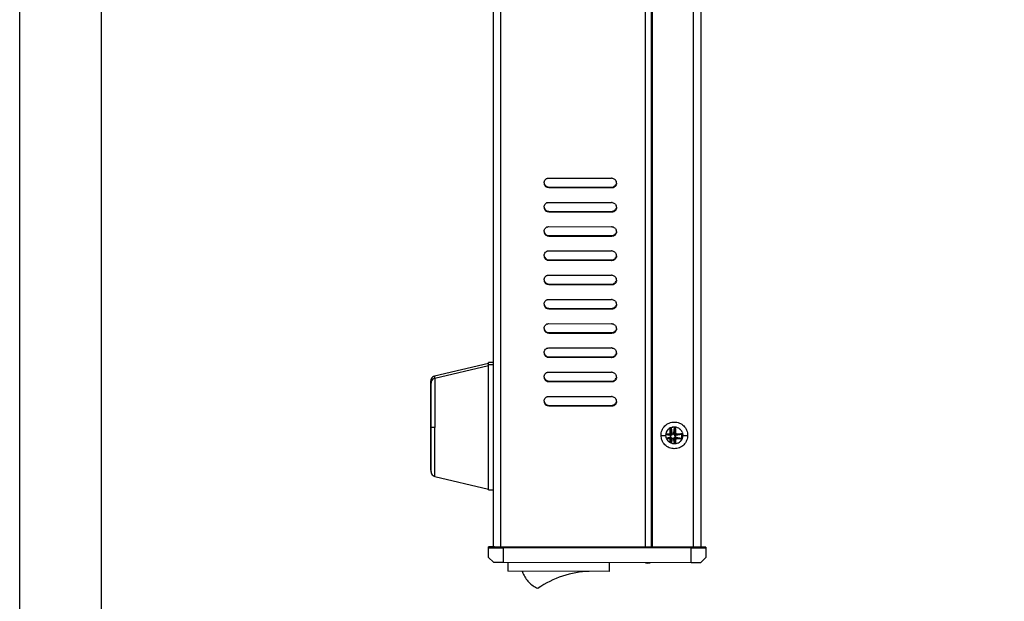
# Model space of a CAD drawing. Header units: inches. Extents: x 0 to 17, y 0 to 11.
# Tile 2 of 17: x 0 to 3.6, y 3.8 to 5.9. Entities that reach past the tile are written whole.
import ezdxf

# ---------------------------------------------------------------- set-up
doc = ezdxf.new("R2010")
doc.units = ezdxf.units.IN
doc.header["$LTSCALE"] = 0.935
doc.header["$MEASUREMENT"] = 0
doc.layers.get('0').update_dxf_attribs({"linetype": 'CONTINUOUS'})
doc.styles.add('TEXTSTYLE_2', font='txt', dxfattribs={"width": 0.8})
doc.dimstyles.new('DIMSTYLE_1', dxfattribs={"dimtxt": 0.125, "dimasz": 0.1875, "dimexe": 0.125, "dimexo": 0.0625, "dimgap": 0.0625, "dimtad": 0, "dimtih": 1, "dimtoh": 1, "dimlfac": 2.222222, "dimzin": 4, "dimdsep": 46, "dimtxsty": 'TEXTSTYLE_2', "dimblk": '_FILLED', "dimblk1": '_FILLED', "dimblk2": '_FILLED', "dimcen": 0.09, "dimazin": 1, "dimtfac": 1, "dimtofl": 0, "dimtmove": 0, "dimatfit": 3, "dimldrblk": '_FILLED', "dimfxl": 1, "dimtolj": 1, "dimtzin": 4, "dimarcsym": 0})

# ---------------------------------------------------------------- blocks, each defined once
blk = doc.blocks.new('_FILLED')
at = {"color": 0, "linetype": 'ByBlock'}
blk.add_solid([(0, 0), (-1, 0.167), (-1, -0.167)], dxfattribs=at)
blk = doc.blocks.new('*D2')
at = {"color": 2, "linetype": 'Continuous', "transparency": 16777216}
for p, q in [((4.0911, 3.9087), (4.0911, 3.5357)), ((3.7126, 3.8514), (3.7126, 3.5357)), ((3.7126, 3.6607), (3.4321, 3.6607)), ((4.0911, 3.6607), (4.5911, 3.6607))]:
    blk.add_line(p, q, dxfattribs=at)
at = {"color": 2, "linetype": 'Continuous', "transparency": 16777216, "xscale": 0.1875, "yscale": 0.1875, "zscale": 0.1875}
blk.add_blockref('_FILLED', (3.7126, 3.6607), dxfattribs=at)
at = {"color": 2, "linetype": 'Continuous', "transparency": 16777216, "xscale": 0.1875, "yscale": 0.1875, "zscale": 0.1875, "rotation": 180}
blk.add_blockref('_FILLED', (4.0911, 3.6607), dxfattribs=at)
at = {"color": 2, "linetype": 'Continuous', "transparency": 16777216, "insert": (3.3696, 3.7232), "char_height": 0.125, "width": 0.642857, "attachment_point": 3, "line_spacing_factor": 0.9, "style": 'TEXTSTYLE_2'}
blk.add_mtext('{\\ftxt;\\W0.0001;\\H0.0001;\\~}{\\ftxt;\\W3.4285714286;\\H0.125; }{\\ftxt;\\W0.0001;\\H0.0001;\\~}', dxfattribs=at)

msp = doc.modelspace()

# ---------------------------------------------------------------- linework, layer by layer
at = {"color": 7, "linetype": 'Continuous'}
for p, q in [((0, 0), (0, 11)), ((0.3, 10.7), (0.3, 0.3)), ((1.9488, 5.2961), (2.1798, 5.2958)), ((1.9488, 5.2068), (2.1798, 5.2066)), ((1.9488, 5.1175), (2.1798, 5.1173)), ((1.9488, 5.0282), (2.1798, 5.028)), ((1.9488, 4.9389), (2.1798, 4.9387)), ((1.9488, 4.8497), (2.1798, 4.8494)), ((1.9488, 4.7604), (2.1798, 4.7601)), ((1.7267, 4.6461), (1.5272, 4.5996)), ((1.7445, 4.6497), (1.7267, 4.6497)), ((1.7267, 4.181), (1.7267, 4.6497)), ((1.7444, 4.6415), (1.7267, 4.6416)), ((1.9488, 4.6711), (2.1798, 4.6708)), ((1.7267, 4.638), (1.5288, 4.5918)), ((1.5135, 4.2534), (1.5135, 4.5822)), ((1.5152, 4.2484), (1.5152, 4.5746)), ((1.5272, 4.5996), (1.5272, 4.5913)), ((1.5288, 4.5918), (1.5288, 4.4114)), ((1.9488, 4.5818), (2.1798, 4.5816)), ((1.9488, 4.4925), (2.1798, 4.4923)), ((1.5152, 4.4177), (1.5135, 4.4177)), ((1.5288, 4.4114), (1.5152, 4.4114)), ((1.5288, 4.2311), (1.5288, 4.4114)), ((2.381, 4.3879), (2.3925, 4.3879)), ((2.3925, 4.3862), (2.3925, 4.3879)), ((2.396, 4.4088), (2.396, 4.4078)), ((2.3977, 4.4078), (2.396, 4.4078)), ((2.396, 4.3914), (2.396, 4.4078)), ((2.396, 4.3914), (2.3977, 4.3914)), ((2.3978, 4.4099), (2.3977, 4.4078)), ((2.4003, 4.3888), (2.3977, 4.4078)), ((2.3977, 4.4078), (2.3977, 4.3914)), ((2.3977, 4.3914), (2.4003, 4.3888)), ((2.3992, 4.4108), (2.4021, 4.3899)), ((2.4003, 4.3888), (2.4005, 4.3873)), ((2.4022, 4.3885), (2.4021, 4.3899)), ((2.4117, 4.4116), (2.4031, 4.4116)), ((2.4035, 4.3878), (2.4086, 4.3878)), ((2.4087, 4.3899), (2.4086, 4.3878)), ((2.4086, 4.3878), (2.4086, 4.3867)), ((2.4086, 4.3878), (2.4097, 4.3876)), ((2.4087, 4.3899), (2.4117, 4.4116)), ((2.4097, 4.3876), (2.4103, 4.3871)), ((2.4103, 4.3871), (2.4104, 4.3888)), ((2.4131, 4.4078), (2.4104, 4.3888)), ((2.4104, 4.3888), (2.4131, 4.3914)), ((2.4117, 4.4116), (2.4117, 4.4127)), ((2.4148, 4.4078), (2.4131, 4.4078)), ((2.4131, 4.3914), (2.4131, 4.4078)), ((2.4131, 4.3914), (2.4148, 4.3914)), ((2.4148, 4.4078), (2.4148, 4.3914)), ((2.4183, 4.3879), (2.4346, 4.3879)), ((2.4183, 4.3879), (2.4183, 4.3862)), ((2.4346, 4.3861), (2.4346, 4.3879)), ((2.394, 4.3818), (2.3801, 4.3838)), ((2.3805, 4.3856), (2.3951, 4.3835)), ((2.3925, 4.3862), (2.3806, 4.3862)), ((2.3815, 4.3734), (2.394, 4.3751)), ((2.3951, 4.3734), (2.3819, 4.3716)), ((2.3821, 4.3708), (2.3925, 4.3707)), ((2.3925, 4.369), (2.383, 4.369)), ((2.3951, 4.3835), (2.3925, 4.3862)), ((2.3925, 4.3707), (2.3951, 4.3734)), ((2.3925, 4.369), (2.3925, 4.3707)), ((2.394, 4.3818), (2.3961, 4.3817)), ((2.3961, 4.3752), (2.394, 4.3751)), ((2.3967, 4.3834), (2.3951, 4.3836)), ((2.3951, 4.3734), (2.3967, 4.3735)), ((2.3977, 4.3655), (2.396, 4.3655)), ((2.396, 4.3553), (2.396, 4.3655)), ((2.3961, 4.3817), (2.3962, 4.3828)), ((2.3961, 4.3817), (2.3972, 4.3817)), ((2.3961, 4.3752), (2.3961, 4.3817)), ((2.3972, 4.3752), (2.3961, 4.3752)), ((2.3962, 4.3742), (2.3961, 4.3752)), ((2.3962, 4.3828), (2.3968, 4.3834)), ((2.3968, 4.3735), (2.3962, 4.3742)), ((2.3968, 4.3834), (2.3972, 4.3817)), ((2.3972, 4.3752), (2.3968, 4.3735)), ((2.3972, 4.3817), (2.3972, 4.3752)), ((2.4003, 4.3681), (2.3977, 4.3655)), ((2.3977, 4.3655), (2.3977, 4.3541)), ((2.3983, 4.3537), (2.4003, 4.3681)), ((2.4021, 4.367), (2.4001, 4.353)), ((2.4005, 4.3698), (2.4003, 4.3681)), ((2.4007, 4.3861), (2.4004, 4.3868)), ((2.4005, 4.3698), (2.4021, 4.3702)), ((2.4011, 4.3693), (2.4005, 4.3698)), ((2.4021, 4.3691), (2.4011, 4.3693)), ((2.4069, 4.3702), (2.4021, 4.3702)), ((2.4021, 4.3691), (2.4021, 4.3702)), ((2.4073, 4.3691), (2.4021, 4.3691)), ((2.4021, 4.3691), (2.4021, 4.367)), ((2.4086, 4.3867), (2.4039, 4.3867)), ((2.4103, 4.3871), (2.4086, 4.3867)), ((2.4087, 4.367), (2.4086, 4.3684)), ((2.4109, 4.3508), (2.4087, 4.367)), ((2.4101, 4.3708), (2.4104, 4.3701)), ((2.4104, 4.3681), (2.4103, 4.3696)), ((2.4131, 4.3655), (2.4104, 4.3681)), ((2.4104, 4.3681), (2.4128, 4.3512)), ((2.413, 4.3832), (2.4137, 4.3835)), ((2.4148, 4.3655), (2.4131, 4.3655)), ((2.4131, 4.3512), (2.4131, 4.3655)), ((2.4136, 4.3752), (2.4136, 4.38)), ((2.4147, 4.3752), (2.4136, 4.3752)), ((2.414, 4.3735), (2.4136, 4.3752)), ((2.4145, 4.3741), (2.414, 4.3735)), ((2.414, 4.3735), (2.4157, 4.3733)), ((2.4157, 4.3835), (2.4141, 4.3834)), ((2.4147, 4.3752), (2.4145, 4.3741)), ((2.4147, 4.3803), (2.4147, 4.3752)), ((2.4167, 4.3751), (2.4147, 4.3752)), ((2.4148, 4.3655), (2.4148, 4.3516)), ((2.4154, 4.3817), (2.4167, 4.3818)), ((2.4157, 4.3835), (2.4346, 4.3861)), ((2.4183, 4.3861), (2.4157, 4.3835)), ((2.4346, 4.3707), (2.4157, 4.3734)), ((2.4157, 4.3734), (2.4183, 4.3707)), ((2.4384, 4.3848), (2.4167, 4.3818)), ((2.4167, 4.3751), (2.4384, 4.3721)), ((2.4346, 4.3861), (2.4183, 4.3861)), ((2.4183, 4.3707), (2.4346, 4.3707)), ((2.4183, 4.3707), (2.4183, 4.369)), ((2.4346, 4.369), (2.4183, 4.369)), ((2.4346, 4.369), (2.4346, 4.3707)), ((2.4395, 4.3848), (2.4384, 4.3848)), ((2.4384, 4.3721), (2.4384, 4.3848)), ((2.4384, 4.3721), (2.4395, 4.3721)), ((2.4395, 4.3848), (2.4395, 4.3721)), ((1.5135, 4.2534), (1.514, 4.2493)), ((1.5288, 4.2311), (1.7267, 4.1845)), ((1.7267, 4.181), (1.7444, 4.1809)), ((1.7444, 4.1854), (1.7445, 4.1854)), ((1.7487, 3.9714), (1.7267, 3.9715)), ((1.7267, 3.9326), (1.7267, 3.9715)), ((1.7267, 3.9683), (1.78, 3.9683)), ((1.7445, 3.972), (1.7523, 3.972)), ((1.7523, 3.972), (1.7712, 3.972)), ((1.7712, 3.972), (2.3042, 3.9714)), ((2.473, 3.9675), (1.78, 3.9683)), ((1.78, 3.9683), (1.78, 3.9147)), ((1.8111, 3.9709), (2.1576, 3.9705)), ((1.8145, 3.9709), (1.8142, 3.9719)), ((1.8298, 3.9709), (1.8145, 3.971)), ((1.8298, 3.9719), (1.8298, 3.9709)), ((2.139, 3.9705), (2.139, 3.9716)), ((2.1543, 3.9706), (2.139, 3.9706)), ((2.1546, 3.9716), (2.1543, 3.9705)), ((2.2758, 3.9704), (2.2864, 3.9704)), ((2.2864, 3.9704), (2.2758, 3.9704)), ((2.2864, 3.9704), (2.2864, 3.9714)), ((2.2987, 3.9704), (2.2864, 3.9704)), ((2.3131, 3.9704), (2.2987, 3.9704)), ((2.3042, 3.9714), (2.3221, 3.9714)), ((2.327, 3.9703), (2.3131, 3.9704)), ((2.3221, 3.9714), (2.327, 3.9714)), ((2.327, 3.9714), (2.3308, 3.9714)), ((2.327, 3.9714), (2.3309, 3.9714)), ((2.3395, 3.9703), (2.327, 3.9703)), ((2.3309, 3.9714), (2.4819, 3.9712)), ((2.3395, 3.9704), (2.3475, 3.9703)), ((2.3475, 3.9703), (2.3395, 3.9703)), ((2.3398, 3.9703), (2.3398, 3.9714)), ((2.3504, 3.9703), (2.3475, 3.9703)), ((2.3475, 3.9703), (2.3504, 3.9703)), ((2.473, 3.9675), (2.5263, 3.9675)), ((2.473, 3.9139), (2.473, 3.9675)), ((2.4819, 3.9712), (2.5086, 3.9712)), ((2.4819, 3.9712), (2.5007, 3.9712)), ((2.5237, 3.9706), (2.5044, 3.9706)), ((2.5263, 3.9706), (2.5237, 3.9706)), ((2.5263, 3.9706), (2.5263, 3.9318)), ((1.7267, 3.9326), (1.7445, 3.9147)), ((2.5263, 3.9318), (2.5086, 3.9139)), ((1.7445, 3.9147), (1.78, 3.9147)), ((1.78, 3.9147), (2.473, 3.9139)), ((1.7978, 3.9147), (1.7978, 3.8816)), ((2.171, 3.8812), (1.7978, 3.8816)), ((2.171, 3.9143), (2.171, 3.8812)), ((2.473, 3.9139), (2.5086, 3.9139))]:
    msp.add_line(p, q, dxfattribs=at)
at = {"color": 6, "linetype": 'Continuous'}
for p, q in [((1.7445, 3.972), (1.7445, 7.6238)), ((1.7712, 7.6506), (1.7712, 3.972)), ((2.3042, 3.9714), (2.3042, 7.65)), ((2.327, 3.9714), (2.327, 7.6314)), ((2.3309, 3.9714), (2.3309, 7.65)), ((2.4819, 3.9712), (2.4819, 7.6498)), ((2.5086, 7.6498), (2.5086, 3.9712)), ((1.9363, 5.3238), (1.9392, 5.326)), ((1.9488, 5.3289), (2.1798, 5.3287)), ((1.9488, 5.2961), (1.9488, 5.2961)), ((2.1798, 5.2958), (2.1798, 5.2958)), ((2.1798, 5.293), (1.9488, 5.2932)), ((1.9363, 5.2345), (1.9392, 5.2367)), ((1.9488, 5.2396), (2.1798, 5.2394)), ((1.9488, 5.2068), (1.9488, 5.2068)), ((2.1798, 5.2037), (1.9488, 5.2039)), ((2.1798, 5.2066), (2.1798, 5.2066)), ((1.9488, 5.1504), (2.1798, 5.1501)), ((1.9363, 5.1452), (1.9392, 5.1474)), ((1.9488, 5.1175), (1.9488, 5.1175)), ((2.1798, 5.1144), (1.9488, 5.1146)), ((2.1798, 5.1173), (2.1798, 5.1173)), ((1.9363, 5.0559), (1.9392, 5.0581)), ((1.9488, 5.0611), (2.1798, 5.0608)), ((1.9488, 5.0282), (1.9488, 5.0282)), ((2.1798, 5.0251), (1.9488, 5.0254)), ((2.1798, 5.028), (2.1798, 5.028)), ((1.9363, 4.9666), (1.9392, 4.9688)), ((1.9488, 4.9718), (2.1798, 4.9715)), ((1.9488, 4.9389), (1.9488, 4.939)), ((2.1798, 4.9358), (1.9488, 4.9361)), ((2.1798, 4.9387), (2.1798, 4.9387)), ((1.9363, 4.8774), (1.9392, 4.8795)), ((1.9488, 4.8825), (2.1798, 4.8823)), ((1.9488, 4.8497), (1.9488, 4.8497)), ((2.1798, 4.8465), (1.9488, 4.8468)), ((2.1798, 4.8494), (2.1798, 4.8494)), ((1.9363, 4.7881), (1.9392, 4.7902)), ((1.9488, 4.7932), (2.1798, 4.793)), ((1.9488, 4.7604), (1.9488, 4.7604)), ((2.1798, 4.7573), (1.9488, 4.7575)), ((2.1798, 4.7601), (2.1798, 4.7601)), ((1.9363, 4.6988), (1.9392, 4.701)), ((1.9488, 4.7039), (2.1798, 4.7037)), ((1.9488, 4.6711), (1.9488, 4.6711)), ((2.1798, 4.668), (1.9488, 4.6682)), ((2.1798, 4.6708), (2.1798, 4.6708)), ((1.9363, 4.6095), (1.9392, 4.6117)), ((1.9488, 4.6146), (2.1798, 4.6144)), ((1.9488, 4.5818), (1.9488, 4.5818)), ((2.1798, 4.5787), (1.9488, 4.5789)), ((2.1798, 4.5816), (2.1798, 4.5816)), ((1.9363, 4.5202), (1.9392, 4.5224)), ((1.9488, 4.5254), (2.1798, 4.5251)), ((1.9488, 4.4925), (1.9488, 4.4925)), ((2.1798, 4.4894), (1.9488, 4.4896)), ((2.1798, 4.4923), (2.1798, 4.4923)), ((2.362, 4.3821), (2.3797, 4.382)), ((2.4419, 4.382), (2.4597, 4.382))]:
    msp.add_line(p, q, dxfattribs=at)
at = {"color": 7, "linetype": 'Continuous'}
for points in [[(1.5272, 4.5996), (1.5243, 4.5986), (1.5207, 4.5965), (1.5177, 4.5937), (1.5154, 4.5902), (1.514, 4.5863), (1.5135, 4.5822)], [(1.5288, 4.5918), (1.5259, 4.5908), (1.5223, 4.5888), (1.5193, 4.586), (1.5171, 4.5825), (1.5157, 4.5787), (1.5152, 4.5746)], [(2.4039, 4.3866), (2.4039, 4.3868), (2.4039, 4.387), (2.4038, 4.3872), (2.4038, 4.3873), (2.4037, 4.3875), (2.4036, 4.3876), (2.4035, 4.3878), (2.4034, 4.3879), (2.4033, 4.3881), (2.4031, 4.3882), (2.4029, 4.3883), (2.4026, 4.3884), (2.4024, 4.3885), (2.4021, 4.3885), (2.4019, 4.3885), (2.4016, 4.3884), (2.4014, 4.3883), (2.4012, 4.3882), (2.401, 4.388), (2.4008, 4.3879), (2.4006, 4.3877), (2.4005, 4.3874), (2.4004, 4.3872), (2.4004, 4.387), (2.4004, 4.3868)], [(2.4004, 4.3868), (2.4004, 4.3866), (2.4004, 4.3864), (2.4004, 4.3862), (2.4005, 4.3861), (2.4006, 4.3859), (2.4006, 4.3858), (2.4007, 4.3856), (2.4008, 4.3855), (2.401, 4.3853), (2.4012, 4.3852), (2.4014, 4.3851), (2.4016, 4.385), (2.4019, 4.385), (2.4021, 4.3849), (2.4024, 4.3849), (2.4026, 4.385), (2.4029, 4.3851), (2.4031, 4.3852), (2.4033, 4.3854), (2.4035, 4.3855), (2.4036, 4.3857), (2.4037, 4.386), (2.4038, 4.3862), (2.4039, 4.3864), (2.4039, 4.3866)], [(2.4104, 4.3701), (2.4104, 4.3703), (2.4104, 4.3705), (2.4103, 4.3707), (2.4103, 4.3709), (2.4102, 4.371), (2.4101, 4.3711), (2.41, 4.3713), (2.4099, 4.3714), (2.4098, 4.3716), (2.4096, 4.3717), (2.4094, 4.3718), (2.4092, 4.3719), (2.4089, 4.372), (2.4087, 4.372), (2.4084, 4.372), (2.4082, 4.3719), (2.4079, 4.3718), (2.4077, 4.3717), (2.4075, 4.3715), (2.4073, 4.3714), (2.4072, 4.3712), (2.407, 4.3709), (2.407, 4.3707), (2.4069, 4.3705), (2.4069, 4.3703)], [(2.4069, 4.3703), (2.4069, 4.3701), (2.4069, 4.3699), (2.407, 4.3697), (2.407, 4.3696), (2.4071, 4.3694), (2.4071, 4.3693), (2.4072, 4.3691), (2.4074, 4.369), (2.4075, 4.3689), (2.4077, 4.3687), (2.4079, 4.3686), (2.4081, 4.3685), (2.4084, 4.3685), (2.4086, 4.3684), (2.4089, 4.3684), (2.4091, 4.3685), (2.4094, 4.3686), (2.4096, 4.3687), (2.4098, 4.3689), (2.41, 4.369), (2.4101, 4.3693), (2.4102, 4.3695), (2.4103, 4.3697), (2.4104, 4.3699), (2.4104, 4.3701)], [(2.4137, 4.3835), (2.4135, 4.3835), (2.4133, 4.3835), (2.4131, 4.3834), (2.4129, 4.3834), (2.4128, 4.3833), (2.4127, 4.3832), (2.4125, 4.3831), (2.4124, 4.383), (2.4122, 4.3829), (2.4121, 4.3827), (2.412, 4.3825), (2.4119, 4.3823), (2.4119, 4.382), (2.4118, 4.3817), (2.4118, 4.3815), (2.4119, 4.3812), (2.412, 4.381), (2.4121, 4.3808), (2.4123, 4.3806), (2.4124, 4.3804), (2.4126, 4.3802), (2.4129, 4.3801), (2.4131, 4.38), (2.4133, 4.38), (2.4135, 4.38)], [(2.4135, 4.38), (2.4137, 4.38), (2.4139, 4.38), (2.4141, 4.38), (2.4142, 4.3801), (2.4144, 4.3801), (2.4145, 4.3802), (2.4147, 4.3803), (2.4148, 4.3804), (2.4149, 4.3806), (2.4151, 4.3808), (2.4152, 4.381), (2.4153, 4.3812), (2.4153, 4.3814), (2.4154, 4.3817), (2.4153, 4.382), (2.4153, 4.3822), (2.4152, 4.3824), (2.4151, 4.3827), (2.4149, 4.3829), (2.4147, 4.3831), (2.4145, 4.3832), (2.4143, 4.3833), (2.4141, 4.3834), (2.4139, 4.3835), (2.4137, 4.3835)], [(1.514, 4.2493), (1.5154, 4.2454), (1.5156, 4.2451)], [(1.5152, 4.2484), (1.5157, 4.2443), (1.5171, 4.2404), (1.5193, 4.237), (1.5223, 4.2342), (1.5259, 4.2321), (1.5288, 4.2311)], [(1.7445, 3.972), (1.7465, 3.972), (1.7523, 3.972)], [(2.5007, 3.9712), (2.5065, 3.9712), (2.5086, 3.9712)], [(2.3049, 3.9133), (2.309, 3.9124), (2.3131, 3.912), (2.3173, 3.9124), (2.3213, 3.9133)]]:
    msp.add_lwpolyline(points, dxfattribs=at)
at = {"color": 6, "linetype": 'Continuous'}
for centre, radius, start, end in [((1.9493, 5.3111), 0.0182, 180.0183, 200.9668), ((1.9477, 5.3102), 0.0164, 217.8624, 225.4423), ((1.9497, 5.3092), 0.0198, 112.6881, 122.2352), ((2.1798, 5.314), 0.0147, 84.2436, 89.8671), ((2.1789, 5.3128), 0.0199, 292.8045, 301.1115), ((2.181, 5.3117), 0.0164, 38.5364, 45.3766), ((2.1794, 5.3108), 0.0182, 0.0183, 20.9443), ((1.9493, 5.2218), 0.0182, 180.0183, 200.9668), ((1.9497, 5.2199), 0.0198, 112.6881, 122.2352), ((2.1798, 5.2247), 0.0147, 84.2436, 89.8671), ((2.181, 5.2224), 0.0164, 38.5364, 45.3766), ((2.1794, 5.2215), 0.0182, 0.0183, 20.9443), ((1.9477, 5.2209), 0.0164, 217.8624, 225.4423), ((2.1789, 5.2235), 0.0199, 292.8045, 301.1115), ((1.9497, 5.1306), 0.0198, 112.6881, 122.2352), ((2.1798, 5.1354), 0.0147, 84.2436, 89.8671), ((1.9493, 5.1325), 0.0182, 180.0183, 200.9668), ((1.9477, 5.1316), 0.0164, 217.8624, 225.4423), ((2.1789, 5.1342), 0.0199, 292.8045, 301.1115), ((2.181, 5.1331), 0.0164, 38.5364, 45.3766), ((2.1794, 5.1322), 0.0182, 0.0183, 20.9443), ((1.9493, 5.0432), 0.0182, 180.0183, 200.9668), ((1.9497, 5.0413), 0.0198, 112.6881, 122.2352), ((2.1798, 5.0461), 0.0147, 84.2436, 89.8671), ((2.181, 5.0439), 0.0164, 38.5364, 45.3766), ((2.1794, 5.0429), 0.0182, 0.0183, 20.9443), ((1.9477, 5.0424), 0.0164, 217.8624, 225.4423), ((2.1789, 5.0449), 0.0199, 292.8045, 301.1115), ((1.9497, 4.952), 0.0198, 112.6881, 122.2352), ((2.1798, 4.9568), 0.0147, 84.2436, 89.8671), ((1.9493, 4.954), 0.0182, 180.0183, 200.9668), ((1.9477, 4.9531), 0.0164, 217.8624, 225.4423), ((2.1789, 4.9556), 0.0199, 292.8045, 301.1115), ((2.181, 4.9546), 0.0164, 38.5364, 45.3766), ((2.1794, 4.9537), 0.0182, 0.0183, 20.9443), ((1.9493, 4.8647), 0.0182, 180.0183, 200.9668), ((1.9497, 4.8627), 0.0198, 112.6881, 122.2352), ((2.1798, 4.8676), 0.0147, 84.2436, 89.8671), ((2.181, 4.8653), 0.0164, 38.5364, 45.3766), ((2.1794, 4.8644), 0.0182, 0.0183, 20.9443), ((1.9477, 4.8638), 0.0164, 217.8624, 225.4423), ((2.1789, 4.8664), 0.0199, 292.8045, 301.1115), ((1.9497, 4.7735), 0.0198, 112.6881, 122.2352), ((2.1798, 4.7783), 0.0147, 84.2436, 89.8671), ((2.181, 4.776), 0.0164, 38.5364, 45.3766), ((1.9493, 4.7754), 0.0182, 180.0183, 200.9668), ((1.9477, 4.7745), 0.0164, 217.8624, 225.4423), ((2.1789, 4.7771), 0.0199, 292.8045, 301.1115), ((2.1794, 4.7751), 0.0182, 0.0183, 20.9443), ((1.9493, 4.6861), 0.0182, 180.0183, 200.9668), ((1.9497, 4.6842), 0.0198, 112.6881, 122.2352), ((2.1798, 4.689), 0.0147, 84.2436, 89.8671), ((2.181, 4.6867), 0.0164, 38.5364, 45.3766), ((2.1794, 4.6858), 0.0182, 0.0183, 20.9443), ((1.9477, 4.6852), 0.0164, 217.8624, 225.4423), ((2.1789, 4.6878), 0.0199, 292.8045, 301.1115), ((1.9497, 4.5949), 0.0198, 112.6881, 122.2352), ((2.1798, 4.5997), 0.0147, 84.2436, 89.8671), ((2.181, 4.5974), 0.0164, 38.5364, 45.3766), ((1.9493, 4.5968), 0.0182, 180.0183, 200.9668), ((1.9477, 4.5959), 0.0164, 217.8624, 225.4423), ((2.1789, 4.5985), 0.0199, 292.8045, 301.1115), ((2.1794, 4.5965), 0.0182, 0.0183, 20.9443), ((1.9493, 4.5075), 0.0182, 180.0183, 200.9668), ((1.9477, 4.5066), 0.0164, 217.8624, 225.4423), ((1.9497, 4.5056), 0.0198, 112.6881, 122.2352), ((2.1798, 4.5104), 0.0147, 84.2436, 89.8671), ((2.181, 4.5081), 0.0164, 38.5364, 45.3766), ((2.1794, 4.5072), 0.0182, 0.0183, 20.9443), ((2.1789, 4.5092), 0.0199, 292.8045, 301.1115)]:
    msp.add_arc(centre, radius, start, end, dxfattribs=at)
at = {"color": 7, "linetype": 'Continuous'}
for centre, radius, start, end in [((2.4105, 4.3827), 0.0304, 126.7707, 134.8446), ((2.4108, 4.3822), 0.0311, 111.4509, 126.7511), ((2.4112, 4.3828), 0.0303, 44.5112, 50.705), ((2.4112, 4.3828), 0.0303, 42.5162, 44.4969), ((2.4106, 4.3822), 0.0311, 35.1377, 42.4907), ((2.4094, 4.3815), 0.0326, 21.9627, 35.0923), ((2.4122, 4.3826), 0.0326, 201.9554, 215.1587), ((2.4113, 4.3819), 0.0314, 215.2202, 218.5993), ((2.4107, 4.3815), 0.0307, 218.5907, 224.4703), ((2.4103, 4.3811), 0.0301, 224.4889, 227.215), ((2.4108, 4.3818), 0.0311, 291.44, 306.8635), ((2.4112, 4.3813), 0.0304, 306.8844, 314.8379), ((2.1097, 3.5277), 0.3538, 91.9316, 124.5752)]:
    msp.add_arc(centre, radius, start, end, dxfattribs=at)
at = {"color": 6, "linetype": 'Continuous'}
for points in [[(1.9311, 5.3111), (1.9311, 5.3158), (1.9329, 5.3205), (1.9363, 5.3238)], [(1.9348, 5.3001), (1.9337, 5.3015), (1.9329, 5.303), (1.9323, 5.3046)], [(1.9396, 5.2959), (1.9384, 5.2967), (1.9372, 5.2975), (1.9362, 5.2985)], [(1.9488, 5.2932), (1.9459, 5.2932), (1.9425, 5.2942), (1.9396, 5.2959)], [(1.9421, 5.3275), (1.9443, 5.3284), (1.9467, 5.3289), (1.9488, 5.3289)], [(2.1866, 5.2944), (2.1844, 5.2935), (2.182, 5.293), (2.1798, 5.293)], [(2.1813, 5.3286), (2.1837, 5.3284), (2.1862, 5.3276), (2.1886, 5.3263)], [(2.1886, 5.3263), (2.19, 5.3255), (2.1913, 5.3245), (2.1925, 5.3234)], [(2.1923, 5.2981), (2.1914, 5.2972), (2.1903, 5.2964), (2.1892, 5.2957)], [(2.1976, 5.3108), (2.1976, 5.3061), (2.1958, 5.3014), (2.1923, 5.2981)], [(2.1938, 5.3219), (2.1949, 5.3205), (2.1958, 5.319), (2.1964, 5.3173)], [(1.9311, 5.2218), (1.9311, 5.2265), (1.9329, 5.2312), (1.9363, 5.2345)], [(1.9421, 5.2382), (1.9443, 5.2391), (1.9467, 5.2397), (1.9488, 5.2396)], [(2.1813, 5.2393), (2.1837, 5.2391), (2.1862, 5.2383), (2.1886, 5.237)], [(2.1886, 5.237), (2.19, 5.2362), (2.1913, 5.2352), (2.1925, 5.2341)], [(2.1976, 5.2215), (2.1976, 5.2168), (2.1958, 5.2122), (2.1923, 5.2089)], [(2.1938, 5.2326), (2.1949, 5.2312), (2.1958, 5.2297), (2.1964, 5.228)], [(1.9348, 5.2109), (1.9337, 5.2122), (1.9329, 5.2137), (1.9323, 5.2153)], [(1.9396, 5.2066), (1.9384, 5.2074), (1.9372, 5.2082), (1.9362, 5.2092)], [(1.9488, 5.2039), (1.9459, 5.2039), (1.9425, 5.2049), (1.9396, 5.2066)], [(2.1866, 5.2051), (2.1844, 5.2042), (2.182, 5.2037), (2.1798, 5.2037)], [(2.1923, 5.2089), (2.1914, 5.2079), (2.1903, 5.2071), (2.1892, 5.2065)], [(1.9421, 5.1489), (1.9443, 5.1499), (1.9467, 5.1504), (1.9488, 5.1504)], [(2.1813, 5.15), (2.1837, 5.1498), (2.1862, 5.149), (2.1886, 5.1477)], [(1.9311, 5.1325), (1.9311, 5.1372), (1.9329, 5.1419), (1.9363, 5.1452)], [(1.9348, 5.1216), (1.9337, 5.1229), (1.9329, 5.1244), (1.9323, 5.126)], [(1.9396, 5.1173), (1.9384, 5.1181), (1.9372, 5.119), (1.9362, 5.12)], [(1.9488, 5.1146), (1.9459, 5.1147), (1.9425, 5.1156), (1.9396, 5.1173)], [(2.1866, 5.1159), (2.1844, 5.1149), (2.182, 5.1144), (2.1798, 5.1144)], [(2.1886, 5.1477), (2.19, 5.1469), (2.1913, 5.1459), (2.1925, 5.1448)], [(2.1923, 5.1196), (2.1914, 5.1187), (2.1903, 5.1179), (2.1892, 5.1172)], [(2.1976, 5.1322), (2.1976, 5.1276), (2.1958, 5.1229), (2.1923, 5.1196)], [(2.1938, 5.1433), (2.1949, 5.1419), (2.1958, 5.1404), (2.1964, 5.1387)], [(1.9311, 5.0432), (1.9311, 5.0479), (1.9329, 5.0526), (1.9363, 5.0559)], [(1.9421, 5.0596), (1.9443, 5.0606), (1.9467, 5.0611), (1.9488, 5.0611)], [(2.1813, 5.0608), (2.1837, 5.0605), (2.1862, 5.0597), (2.1886, 5.0584)], [(2.1886, 5.0584), (2.19, 5.0576), (2.1913, 5.0566), (2.1925, 5.0555)], [(2.1976, 5.043), (2.1976, 5.0383), (2.1958, 5.0336), (2.1923, 5.0303)], [(2.1938, 5.0541), (2.1949, 5.0527), (2.1958, 5.0511), (2.1964, 5.0495)], [(1.9348, 5.0323), (1.9337, 5.0336), (1.9329, 5.0351), (1.9323, 5.0367)], [(1.9396, 5.0281), (1.9384, 5.0288), (1.9372, 5.0297), (1.9362, 5.0307)], [(1.9488, 5.0254), (1.9459, 5.0254), (1.9425, 5.0263), (1.9396, 5.0281)], [(2.1866, 5.0266), (2.1844, 5.0256), (2.182, 5.0251), (2.1798, 5.0251)], [(2.1923, 5.0303), (2.1914, 5.0294), (2.1903, 5.0286), (2.1892, 5.0279)], [(1.9421, 4.9703), (1.9443, 4.9713), (1.9467, 4.9718), (1.9488, 4.9718)], [(2.1813, 4.9715), (2.1837, 4.9712), (2.1862, 4.9704), (2.1886, 4.9691)], [(2.1886, 4.9691), (2.19, 4.9683), (2.1913, 4.9674), (2.1925, 4.9662)], [(1.9311, 4.954), (1.9311, 4.9586), (1.9329, 4.9633), (1.9363, 4.9666)], [(1.9348, 4.943), (1.9337, 4.9444), (1.9329, 4.9458), (1.9323, 4.9474)], [(1.9396, 4.9388), (1.9384, 4.9395), (1.9372, 4.9404), (1.9362, 4.9414)], [(1.9488, 4.9361), (1.9459, 4.9361), (1.9425, 4.937), (1.9396, 4.9388)], [(2.1866, 4.9373), (2.1844, 4.9363), (2.182, 4.9358), (2.1798, 4.9358)], [(2.1923, 4.941), (2.1914, 4.9401), (2.1903, 4.9393), (2.1892, 4.9386)], [(2.1976, 4.9537), (2.1976, 4.949), (2.1958, 4.9443), (2.1923, 4.941)], [(2.1938, 4.9648), (2.1949, 4.9634), (2.1958, 4.9618), (2.1964, 4.9602)], [(1.9311, 4.8647), (1.9311, 4.8694), (1.9329, 4.8741), (1.9363, 4.8774)], [(1.9421, 4.8811), (1.9443, 4.882), (1.9467, 4.8825), (1.9488, 4.8825)], [(2.1813, 4.8822), (2.1837, 4.8819), (2.1862, 4.8811), (2.1886, 4.8798)], [(2.1886, 4.8798), (2.19, 4.879), (2.1913, 4.8781), (2.1925, 4.8769)], [(2.1976, 4.8644), (2.1976, 4.8597), (2.1958, 4.855), (2.1923, 4.8517)], [(2.1938, 4.8755), (2.1949, 4.8741), (2.1958, 4.8725), (2.1964, 4.8709)], [(1.9348, 4.8537), (1.9337, 4.8551), (1.9329, 4.8566), (1.9323, 4.8581)], [(1.9396, 4.8495), (1.9384, 4.8502), (1.9372, 4.8511), (1.9362, 4.8521)], [(1.9488, 4.8468), (1.9459, 4.8468), (1.9425, 4.8478), (1.9396, 4.8495)], [(2.1866, 4.848), (2.1844, 4.8471), (2.182, 4.8465), (2.1798, 4.8465)], [(2.1923, 4.8517), (2.1914, 4.8508), (2.1903, 4.85), (2.1892, 4.8493)], [(1.9311, 4.7754), (1.9311, 4.7801), (1.9329, 4.7848), (1.9363, 4.7881)], [(1.9421, 4.7918), (1.9443, 4.7927), (1.9467, 4.7932), (1.9488, 4.7932)], [(2.1813, 4.7929), (2.1837, 4.7927), (2.1862, 4.7918), (2.1886, 4.7906)], [(2.1886, 4.7906), (2.19, 4.7898), (2.1913, 4.7888), (2.1925, 4.7876)], [(1.9348, 4.7644), (1.9337, 4.7658), (1.9329, 4.7673), (1.9323, 4.7689)], [(1.9396, 4.7602), (1.9384, 4.7609), (1.9372, 4.7618), (1.9362, 4.7628)], [(1.9488, 4.7575), (1.9459, 4.7575), (1.9425, 4.7585), (1.9396, 4.7602)], [(2.1866, 4.7587), (2.1844, 4.7578), (2.182, 4.7573), (2.1798, 4.7573)], [(2.1923, 4.7624), (2.1914, 4.7615), (2.1903, 4.7607), (2.1892, 4.76)], [(2.1976, 4.7751), (2.1976, 4.7704), (2.1958, 4.7657), (2.1923, 4.7624)], [(2.1938, 4.7862), (2.1949, 4.7848), (2.1958, 4.7833), (2.1964, 4.7816)], [(1.9311, 4.6861), (1.9311, 4.6908), (1.9329, 4.6955), (1.9363, 4.6988)], [(1.9348, 4.6751), (1.9337, 4.6765), (1.9329, 4.678), (1.9323, 4.6796)], [(1.9421, 4.7025), (1.9443, 4.7034), (1.9467, 4.7039), (1.9488, 4.7039)], [(2.1813, 4.7036), (2.1837, 4.7034), (2.1862, 4.7026), (2.1886, 4.7013)], [(2.1886, 4.7013), (2.19, 4.7005), (2.1913, 4.6995), (2.1925, 4.6984)], [(2.1976, 4.6858), (2.1976, 4.6811), (2.1958, 4.6764), (2.1923, 4.6731)], [(2.1938, 4.6969), (2.1949, 4.6955), (2.1958, 4.694), (2.1964, 4.6923)], [(1.9396, 4.6709), (1.9384, 4.6717), (1.9372, 4.6725), (1.9362, 4.6735)], [(1.9488, 4.6682), (1.9459, 4.6682), (1.9425, 4.6692), (1.9396, 4.6709)], [(2.1866, 4.6694), (2.1844, 4.6685), (2.182, 4.668), (2.1798, 4.668)], [(2.1923, 4.6731), (2.1914, 4.6722), (2.1903, 4.6714), (2.1892, 4.6707)], [(1.9311, 4.5968), (1.9311, 4.6015), (1.9329, 4.6062), (1.9363, 4.6095)], [(1.9421, 4.6132), (1.9443, 4.6141), (1.9467, 4.6146), (1.9488, 4.6146)], [(2.1813, 4.6143), (2.1837, 4.6141), (2.1862, 4.6133), (2.1886, 4.612)], [(2.1886, 4.612), (2.19, 4.6112), (2.1913, 4.6102), (2.1925, 4.6091)], [(2.1938, 4.6076), (2.1949, 4.6062), (2.1958, 4.6047), (2.1964, 4.603)], [(1.9348, 4.5859), (1.9337, 4.5872), (1.9329, 4.5887), (1.9323, 4.5903)], [(1.9396, 4.5816), (1.9384, 4.5824), (1.9372, 4.5832), (1.9362, 4.5842)], [(1.9488, 4.5789), (1.9459, 4.5789), (1.9425, 4.5799), (1.9396, 4.5816)], [(2.1866, 4.5801), (2.1844, 4.5792), (2.182, 4.5787), (2.1798, 4.5787)], [(2.1923, 4.5839), (2.1914, 4.5829), (2.1903, 4.5821), (2.1892, 4.5815)], [(2.1976, 4.5965), (2.1976, 4.5918), (2.1958, 4.5872), (2.1923, 4.5839)], [(1.9311, 4.5075), (1.9311, 4.5122), (1.9329, 4.5169), (1.9363, 4.5202)], [(1.9348, 4.4966), (1.9337, 4.4979), (1.9329, 4.4994), (1.9323, 4.501)], [(1.9421, 4.5239), (1.9443, 4.5249), (1.9467, 4.5254), (1.9488, 4.5254)], [(2.1813, 4.525), (2.1837, 4.5248), (2.1862, 4.524), (2.1886, 4.5227)], [(2.1886, 4.5227), (2.19, 4.5219), (2.1913, 4.5209), (2.1925, 4.5198)], [(2.1976, 4.5072), (2.1976, 4.5025), (2.1958, 4.4979), (2.1923, 4.4946)], [(2.1938, 4.5183), (2.1949, 4.5169), (2.1958, 4.5154), (2.1964, 4.5137)], [(1.9396, 4.4923), (1.9384, 4.4931), (1.9372, 4.494), (1.9362, 4.495)], [(1.9488, 4.4896), (1.9459, 4.4897), (1.9425, 4.4906), (1.9396, 4.4923)], [(2.1866, 4.4909), (2.1844, 4.4899), (2.182, 4.4894), (2.1798, 4.4894)], [(2.1923, 4.4946), (2.1914, 4.4937), (2.1903, 4.4929), (2.1892, 4.4922)]]:
    msp.add_open_spline(points, degree=3, dxfattribs=at)
at = {"color": 7, "linetype": 'Continuous'}
for points, knots in [([(1.9324, 5.3072), (1.9332, 5.305), (1.9358, 5.3011), (1.9398, 5.2985), (1.9418, 5.2977)], [0, 0, 0, 0, 0.520123, 1, 1, 1, 1]), ([(2.1798, 5.2958), (2.1819, 5.2958), (2.1843, 5.2962), (2.1865, 5.2972), (2.1866, 5.2972)], [0, 0, 0, 0, 0.961893, 1, 1, 1, 1]), ([(2.1866, 5.2972), (2.1887, 5.2981), (2.1927, 5.3007), (2.1953, 5.3046), (2.1962, 5.3066)], [0, 0, 0, 0, 0.508404, 1, 1, 1, 1]), ([(1.9324, 5.2179), (1.9332, 5.2157), (1.9358, 5.2119), (1.9398, 5.2093), (1.9418, 5.2084)], [0, 0, 0, 0, 0.520123, 1, 1, 1, 1]), ([(2.1798, 5.2066), (2.1819, 5.2066), (2.1843, 5.2069), (2.1865, 5.2079), (2.1866, 5.2079)], [0, 0, 0, 0, 0.961893, 1, 1, 1, 1]), ([(2.1866, 5.2079), (2.1887, 5.2088), (2.1927, 5.2114), (2.1953, 5.2153), (2.1962, 5.2174)], [0, 0, 0, 0, 0.508404, 1, 1, 1, 1]), ([(1.9324, 5.1287), (1.9332, 5.1265), (1.9358, 5.1226), (1.9398, 5.12), (1.9418, 5.1191)], [0, 0, 0, 0, 0.520123, 1, 1, 1, 1]), ([(2.1798, 5.1173), (2.1819, 5.1173), (2.1843, 5.1177), (2.1865, 5.1186), (2.1866, 5.1186)], [0, 0, 0, 0, 0.961893, 1, 1, 1, 1]), ([(2.1866, 5.1186), (2.1887, 5.1195), (2.1927, 5.1221), (2.1953, 5.126), (2.1962, 5.1281)], [0, 0, 0, 0, 0.508404, 1, 1, 1, 1]), ([(1.9324, 5.0394), (1.9332, 5.0372), (1.9358, 5.0333), (1.9398, 5.0307), (1.9418, 5.0298)], [0, 0, 0, 0, 0.520123, 1, 1, 1, 1]), ([(2.1798, 5.028), (2.1819, 5.028), (2.1843, 5.0284), (2.1865, 5.0293), (2.1866, 5.0293)], [0, 0, 0, 0, 0.961893, 1, 1, 1, 1]), ([(2.1866, 5.0293), (2.1887, 5.0302), (2.1927, 5.0328), (2.1953, 5.0368), (2.1962, 5.0388)], [0, 0, 0, 0, 0.508404, 1, 1, 1, 1]), ([(1.9324, 4.9501), (1.9332, 4.9479), (1.9358, 4.944), (1.9398, 4.9414), (1.9418, 4.9405)], [0, 0, 0, 0, 0.520123, 1, 1, 1, 1]), ([(2.1798, 4.9387), (2.1819, 4.9387), (2.1843, 4.9391), (2.1865, 4.94), (2.1866, 4.9401)], [0, 0, 0, 0, 0.961893, 1, 1, 1, 1]), ([(2.1866, 4.9401), (2.1887, 4.9409), (2.1927, 4.9435), (2.1953, 4.9475), (2.1962, 4.9495)], [0, 0, 0, 0, 0.508404, 1, 1, 1, 1]), ([(1.9324, 4.8608), (1.9332, 4.8586), (1.9358, 4.8547), (1.9398, 4.8521), (1.9418, 4.8512)], [0, 0, 0, 0, 0.520123, 1, 1, 1, 1]), ([(2.1866, 4.8508), (2.1887, 4.8516), (2.1927, 4.8542), (2.1953, 4.8582), (2.1962, 4.8602)], [0, 0, 0, 0, 0.508404, 1, 1, 1, 1]), ([(2.1798, 4.8494), (2.1819, 4.8494), (2.1843, 4.8498), (2.1865, 4.8507), (2.1866, 4.8508)], [0, 0, 0, 0, 0.961893, 1, 1, 1, 1]), ([(1.9324, 4.7715), (1.9332, 4.7693), (1.9358, 4.7654), (1.9398, 4.7628), (1.9418, 4.7619)], [0, 0, 0, 0, 0.520123, 1, 1, 1, 1]), ([(2.1798, 4.7601), (2.1819, 4.7601), (2.1843, 4.7605), (2.1865, 4.7614), (2.1866, 4.7615)], [0, 0, 0, 0, 0.961893, 1, 1, 1, 1]), ([(2.1866, 4.7615), (2.1887, 4.7624), (2.1927, 4.765), (2.1953, 4.7689), (2.1962, 4.7709)], [0, 0, 0, 0, 0.508404, 1, 1, 1, 1]), ([(1.9324, 4.6822), (1.9332, 4.68), (1.9358, 4.6761), (1.9398, 4.6735), (1.9418, 4.6727)], [0, 0, 0, 0, 0.520123, 1, 1, 1, 1]), ([(2.1866, 4.6722), (2.1887, 4.6731), (2.1927, 4.6757), (2.1953, 4.6796), (2.1962, 4.6816)], [0, 0, 0, 0, 0.508404, 1, 1, 1, 1]), ([(2.1798, 4.6708), (2.1819, 4.6708), (2.1843, 4.6712), (2.1865, 4.6722), (2.1866, 4.6722)], [0, 0, 0, 0, 0.961893, 1, 1, 1, 1]), ([(1.9324, 4.5929), (1.9332, 4.5907), (1.9358, 4.5869), (1.9398, 4.5843), (1.9418, 4.5834)], [0, 0, 0, 0, 0.520123, 1, 1, 1, 1]), ([(2.1798, 4.5816), (2.1819, 4.5816), (2.1843, 4.5819), (2.1865, 4.5829), (2.1866, 4.5829)], [0, 0, 0, 0, 0.961893, 1, 1, 1, 1]), ([(2.1866, 4.5829), (2.1887, 4.5838), (2.1927, 4.5864), (2.1953, 4.5903), (2.1962, 4.5924)], [0, 0, 0, 0, 0.508404, 1, 1, 1, 1]), ([(1.9324, 4.5037), (1.9332, 4.5015), (1.9358, 4.4976), (1.9398, 4.495), (1.9418, 4.4941)], [0, 0, 0, 0, 0.520123, 1, 1, 1, 1]), ([(2.1866, 4.4936), (2.1887, 4.4945), (2.1927, 4.4971), (2.1953, 4.501), (2.1962, 4.5031)], [0, 0, 0, 0, 0.508404, 1, 1, 1, 1]), ([(2.1798, 4.4923), (2.1819, 4.4923), (2.1843, 4.4927), (2.1865, 4.4936), (2.1866, 4.4936)], [0, 0, 0, 0, 0.961893, 1, 1, 1, 1]), ([(2.3977, 4.3914), (2.3977, 4.3907), (2.3974, 4.3894), (2.3963, 4.3876), (2.3945, 4.3865), (2.3932, 4.3862), (2.3925, 4.3862)], [0, 0, 0, 0, 0.249927, 0.500009, 0.750083, 1, 1, 1, 1]), ([(2.396, 4.3914), (2.396, 4.391), (2.3959, 4.3903), (2.3954, 4.3894), (2.3948, 4.3888), (2.3941, 4.3882), (2.3932, 4.388), (2.3927, 4.3879), (2.3925, 4.3879)], [0, 0, 0, 0, 0.249445, 0.374663, 0.49998, 0.749419, 0.874702, 1, 1, 1, 1]), ([(2.4003, 4.3888), (2.4004, 4.3891), (2.4008, 4.3895), (2.4015, 4.3898), (2.4019, 4.3898), (2.4021, 4.3899)], [0, 0, 0, 0, 0.433703, 0.717819, 1, 1, 1, 1]), ([(2.4104, 4.3888), (2.4104, 4.3891), (2.41, 4.3895), (2.4093, 4.3898), (2.4089, 4.3898), (2.4087, 4.3899)], [0, 0, 0, 0, 0.433812, 0.71793, 1, 1, 1, 1]), ([(2.4148, 4.4078), (2.4148, 4.4083), (2.4147, 4.4091), (2.4145, 4.4101), (2.4142, 4.4109), (2.4138, 4.4116), (2.4132, 4.4122), (2.4125, 4.4126), (2.412, 4.4127), (2.4117, 4.4127)], [0, 0, 0, 0, 0.24996, 0.375057, 0.500176, 0.62528, 0.750363, 0.875187, 1, 1, 1, 1]), ([(2.4131, 4.4078), (2.4131, 4.4082), (2.4131, 4.4088), (2.413, 4.4096), (2.4129, 4.4102), (2.4127, 4.4107), (2.4125, 4.4112), (2.4122, 4.4115), (2.4118, 4.4116), (2.4117, 4.4116)], [0, 0, 0, 0, 0.280159, 0.41754, 0.551236, 0.679474, 0.798687, 0.90461, 1, 1, 1, 1]), ([(2.4183, 4.3862), (2.4176, 4.3862), (2.4162, 4.3864), (2.4145, 4.3876), (2.4133, 4.3893), (2.4131, 4.3907), (2.413, 4.3914)], [0, 0, 0, 0, 0.24992, 0.499994, 0.750077, 1, 1, 1, 1]), ([(2.4183, 4.3879), (2.4178, 4.3879), (2.4171, 4.388), (2.4163, 4.3884), (2.4156, 4.389), (2.4151, 4.3898), (2.4148, 4.3907), (2.4148, 4.3912), (2.4148, 4.3914)], [0, 0, 0, 0, 0.249414, 0.374628, 0.499951, 0.749415, 0.874695, 1, 1, 1, 1]), ([(2.4395, 4.3848), (2.4395, 4.385), (2.4394, 4.3856), (2.439, 4.3863), (2.4384, 4.3868), (2.4375, 4.3874), (2.4362, 4.3878), (2.4351, 4.3879), (2.4346, 4.3879)], [0, 0, 0, 0, 0.124906, 0.24978, 0.374878, 0.500034, 0.749887, 1, 1, 1, 1]), ([(2.3925, 4.3707), (2.3932, 4.3707), (2.3945, 4.3705), (2.3963, 4.3693), (2.3974, 4.3676), (2.3977, 4.3662), (2.3977, 4.3655)], [0, 0, 0, 0, 0.249919, 0.499993, 0.750076, 1, 1, 1, 1]), ([(2.3925, 4.369), (2.393, 4.369), (2.3939, 4.3688), (2.395, 4.368), (2.3958, 4.3669), (2.396, 4.366), (2.396, 4.3655)], [0, 0, 0, 0, 0.250084, 0.49993, 0.749936, 1, 1, 1, 1]), ([(2.3951, 4.3835), (2.3948, 4.3835), (2.3944, 4.3831), (2.3941, 4.3824), (2.3941, 4.382), (2.394, 4.3818)], [0, 0, 0, 0, 0.432349, 0.716931, 1, 1, 1, 1]), ([(2.3951, 4.3734), (2.3948, 4.3735), (2.3944, 4.3739), (2.3941, 4.3745), (2.3941, 4.3749), (2.394, 4.3751)], [0, 0, 0, 0, 0.432567, 0.71713, 1, 1, 1, 1]), ([(2.4004, 4.3868), (2.4002, 4.3864), (2.3999, 4.3856), (2.399, 4.3846), (2.398, 4.3838), (2.3972, 4.3835), (2.3967, 4.3834)], [0, 0, 0, 0, 0.250047, 0.500054, 0.750055, 1, 1, 1, 1]), ([(2.3967, 4.3735), (2.3972, 4.3734), (2.3981, 4.373), (2.3992, 4.3722), (2.4, 4.3711), (2.4004, 4.3702), (2.4005, 4.3698)], [0, 0, 0, 0, 0.249976, 0.499999, 0.750021, 1, 1, 1, 1]), ([(2.3972, 4.3817), (2.3976, 4.3819), (2.3985, 4.3822), (2.3997, 4.3829), (2.4007, 4.3839), (2.4013, 4.3846), (2.4015, 4.3851)], [0, 0, 0, 0, 0.249992, 0.499986, 0.750032, 1, 1, 1, 1]), ([(2.4021, 4.3702), (2.402, 4.3708), (2.4015, 4.372), (2.4004, 4.3734), (2.3989, 4.3746), (2.3978, 4.375), (2.3972, 4.3752)], [0, 0, 0, 0, 0.249982, 0.500055, 0.749991, 1, 1, 1, 1]), ([(2.4021, 4.367), (2.4019, 4.3671), (2.4015, 4.3671), (2.4008, 4.3674), (2.4004, 4.3678), (2.4003, 4.3681)], [0, 0, 0, 0, 0.282138, 0.566297, 1, 1, 1, 1]), ([(2.4039, 4.3866), (2.4039, 4.3865), (2.4039, 4.3864), (2.4038, 4.3862), (2.4036, 4.3861), (2.4034, 4.3859), (2.4032, 4.3858), (2.4029, 4.3857), (2.4026, 4.3856), (2.4023, 4.3856), (2.402, 4.3856), (2.4017, 4.3856), (2.4013, 4.3857), (2.401, 4.3859), (2.4008, 4.386), (2.4007, 4.3861)], [0, 0, 0, 0, 0.046087, 0.096973, 0.154214, 0.218783, 0.290577, 0.368218, 0.449348, 0.531119, 0.610706, 0.685815, 0.817001, 0.920689, 1, 1, 1, 1]), ([(2.4069, 4.3703), (2.4069, 4.3704), (2.4069, 4.3705), (2.407, 4.3707), (2.4071, 4.3708), (2.4073, 4.371), (2.4076, 4.3711), (2.4078, 4.3712), (2.4081, 4.3713), (2.4084, 4.3713), (2.4087, 4.3713), (2.4091, 4.3713), (2.4095, 4.3712), (2.4098, 4.371), (2.41, 4.3709), (2.4101, 4.3708)], [0, 0, 0, 0, 0.046055, 0.096911, 0.154129, 0.218684, 0.290475, 0.368122, 0.449266, 0.531055, 0.61066, 0.685787, 0.816998, 0.920695, 1, 1, 1, 1]), ([(2.4086, 4.3867), (2.4088, 4.3862), (2.4091, 4.3854), (2.4098, 4.3842), (2.4108, 4.3831), (2.4115, 4.3826), (2.412, 4.3824)], [0, 0, 0, 0, 0.250026, 0.499999, 0.750051, 1, 1, 1, 1]), ([(2.4104, 4.3681), (2.4104, 4.3678), (2.41, 4.3674), (2.4093, 4.3671), (2.4089, 4.3671), (2.4087, 4.367)], [0, 0, 0, 0, 0.433594, 0.717751, 1, 1, 1, 1]), ([(2.4136, 4.3752), (2.4131, 4.3751), (2.4123, 4.3747), (2.4111, 4.374), (2.4101, 4.373), (2.4095, 4.3723), (2.4093, 4.3719)], [0, 0, 0, 0, 0.249994, 0.499988, 0.750033, 1, 1, 1, 1]), ([(2.4137, 4.3835), (2.4133, 4.3836), (2.4125, 4.384), (2.4115, 4.3848), (2.4107, 4.3859), (2.4104, 4.3867), (2.4103, 4.3871)], [0, 0, 0, 0, 0.250044, 0.500051, 0.75005, 1, 1, 1, 1]), ([(2.4104, 4.3701), (2.4105, 4.3705), (2.4109, 4.3713), (2.4117, 4.3723), (2.4128, 4.3731), (2.4136, 4.3734), (2.414, 4.3735)], [0, 0, 0, 0, 0.250047, 0.500055, 0.750055, 1, 1, 1, 1]), ([(2.4135, 4.38), (2.4134, 4.38), (2.4133, 4.38), (2.4131, 4.3801), (2.413, 4.3802), (2.4128, 4.3804), (2.4127, 4.3806), (2.4126, 4.3809), (2.4125, 4.3812), (2.4125, 4.3815), (2.4125, 4.3818), (2.4125, 4.3822), (2.4126, 4.3825), (2.4128, 4.3829), (2.4129, 4.3831), (2.413, 4.3832)], [0, 0, 0, 0, 0.04576, 0.096378, 0.153453, 0.21797, 0.28982, 0.367597, 0.448909, 0.530874, 0.610639, 0.685889, 0.817219, 0.920865, 1, 1, 1, 1]), ([(2.413, 4.3655), (2.4131, 4.3662), (2.4133, 4.3675), (2.4145, 4.3693), (2.4162, 4.3704), (2.4176, 4.3707), (2.4183, 4.3707)], [0, 0, 0, 0, 0.249927, 0.500009, 0.750082, 1, 1, 1, 1]), ([(2.4148, 4.3655), (2.4148, 4.3659), (2.4149, 4.3666), (2.4153, 4.3674), (2.4159, 4.3681), (2.4167, 4.3687), (2.4176, 4.3689), (2.418, 4.369), (2.4183, 4.369)], [0, 0, 0, 0, 0.249445, 0.374663, 0.49998, 0.749419, 0.874702, 1, 1, 1, 1]), ([(2.4157, 4.3835), (2.416, 4.3835), (2.4164, 4.383), (2.4166, 4.3824), (2.4167, 4.382), (2.4167, 4.3818)], [0, 0, 0, 0, 0.439269, 0.722521, 1, 1, 1, 1]), ([(2.4157, 4.3734), (2.416, 4.3734), (2.4164, 4.3738), (2.4166, 4.3745), (2.4167, 4.3749), (2.4167, 4.3751)], [0, 0, 0, 0, 0.432413, 0.716991, 1, 1, 1, 1]), ([(2.4384, 4.3848), (2.4384, 4.3849), (2.4383, 4.3852), (2.438, 4.3855), (2.4375, 4.3858), (2.437, 4.386), (2.4364, 4.3861), (2.4356, 4.3862), (2.435, 4.3862), (2.4346, 4.3861)], [0, 0, 0, 0, 0.096103, 0.202309, 0.321547, 0.44967, 0.583184, 0.72034, 1, 1, 1, 1]), ([(2.4346, 4.3707), (2.435, 4.3707), (2.4356, 4.3707), (2.4364, 4.3708), (2.437, 4.3709), (2.4375, 4.371), (2.438, 4.3713), (2.4383, 4.3716), (2.4384, 4.3719), (2.4384, 4.3721)], [0, 0, 0, 0, 0.279757, 0.416924, 0.55042, 0.67851, 0.797703, 0.9039, 1, 1, 1, 1]), ([(2.4346, 4.369), (2.4351, 4.369), (2.4359, 4.369), (2.4369, 4.3693), (2.4377, 4.3696), (2.4384, 4.37), (2.439, 4.3706), (2.4394, 4.3713), (2.4395, 4.3718), (2.4395, 4.3721)], [0, 0, 0, 0, 0.249954, 0.37505, 0.500169, 0.625274, 0.750354, 0.875179, 1, 1, 1, 1]), ([(1.8508, 3.8816), (1.8516, 3.8792), (1.8545, 3.8707), (1.8618, 3.8566), (1.8746, 3.8407), (1.8904, 3.8278), (1.9024, 3.8215), (1.9086, 3.8191), (1.9089, 3.819)], [0, 0, 0, 0, 0.087711, 0.31372, 0.53973, 0.765739, 0.991748, 1, 1, 1, 1])]:
    msp.add_open_spline(points, degree=3, knots=knots, dxfattribs=at)
for points in [[(1.9418, 5.2977), (1.9442, 5.2966), (1.9466, 5.2961), (1.9488, 5.2961)], [(1.9418, 5.2084), (1.9442, 5.2074), (1.9466, 5.2068), (1.9488, 5.2068)], [(1.9418, 5.1191), (1.9442, 5.1181), (1.9466, 5.1175), (1.9488, 5.1175)], [(1.9418, 5.0298), (1.9442, 5.0288), (1.9466, 5.0282), (1.9488, 5.0282)], [(1.9418, 4.9405), (1.9442, 4.9395), (1.9466, 4.9389), (1.9488, 4.9389)], [(1.9418, 4.8512), (1.9442, 4.8502), (1.9466, 4.8497), (1.9488, 4.8497)], [(1.9418, 4.7619), (1.9442, 4.7609), (1.9466, 4.7604), (1.9488, 4.7604)], [(1.9418, 4.6727), (1.9442, 4.6716), (1.9466, 4.6711), (1.9488, 4.6711)], [(1.9418, 4.5834), (1.9442, 4.5824), (1.9466, 4.5818), (1.9488, 4.5818)], [(1.9418, 4.4941), (1.9442, 4.4931), (1.9466, 4.4925), (1.9488, 4.4925)], [(2.3797, 4.382), (2.3797, 4.3901), (2.3833, 4.3986), (2.389, 4.4043)], [(2.3995, 4.4111), (2.4031, 4.4125), (2.407, 4.4133), (2.4108, 4.4133)], [(2.4108, 4.4133), (2.4178, 4.4133), (2.4251, 4.4106), (2.4304, 4.4063)], [(2.4396, 4.3936), (2.4411, 4.39), (2.442, 4.3859), (2.4419, 4.382)], [(2.382, 4.3704), (2.3805, 4.3741), (2.3797, 4.3781), (2.3797, 4.382)], [(2.4108, 4.3508), (2.4033, 4.3508), (2.3953, 4.3539), (2.3898, 4.359)], [(2.4222, 4.3529), (2.4186, 4.3515), (2.4147, 4.3508), (2.4108, 4.3508)], [(2.4419, 4.382), (2.442, 4.3739), (2.4383, 4.3654), (2.4327, 4.3597)]]:
    msp.add_open_spline(points, degree=3, dxfattribs=at)
at = {"color": 6, "linetype": 'Continuous'}
for points, knots in [([(2.362, 4.3821), (2.362, 4.3884), (2.3645, 4.4013), (2.3753, 4.4176), (2.3916, 4.4286), (2.4045, 4.4311), (2.4108, 4.4311)], [0, 0, 0, 0, 0.249972, 0.499977, 0.749984, 1, 1, 1, 1]), ([(2.4108, 4.4311), (2.4172, 4.4311), (2.4301, 4.4285), (2.4463, 4.4175), (2.4572, 4.4012), (2.4597, 4.3883), (2.4597, 4.382)], [0, 0, 0, 0, 0.249935, 0.499928, 0.749948, 1, 1, 1, 1]), ([(2.4108, 4.3329), (2.4045, 4.3329), (2.3916, 4.3355), (2.3754, 4.3465), (2.3645, 4.3628), (2.362, 4.3757), (2.362, 4.3821)], [0, 0, 0, 0, 0.249935, 0.499928, 0.749948, 1, 1, 1, 1]), ([(2.4597, 4.382), (2.4597, 4.3756), (2.4572, 4.3627), (2.4463, 4.3464), (2.4301, 4.3354), (2.4172, 4.3329), (2.4108, 4.3329)], [0, 0, 0, 0, 0.249972, 0.499977, 0.749984, 1, 1, 1, 1])]:
    msp.add_open_spline(points, degree=3, knots=knots, dxfattribs=at)

# ---------------------------------------------------------------- dimensions: what is measured, and where the dimension line sits
at = {"color": 2, "linetype": 'Continuous'}
dim = msp.add_linear_dim(base=(3.7126, 3.6607), p1=(4.0911, 3.9712), p2=(3.7126, 3.9139), angle=180, text='{\\ftxt;\\W0.0001;\\H0.0001;\\~}{\\ftxt;\\W3.4285714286;\\H0.125; }{\\ftxt;\\W0.0001;\\H0.0001;\\~}', dimstyle='DIMSTYLE_1', dxfattribs=at)
dim.commit()
dim.dimension.update_dxf_attribs({"geometry": '*D2', "text_midpoint": (3.1374, 3.6607), "dimtype": 160})

doc.saveas('drawing.dxf')
